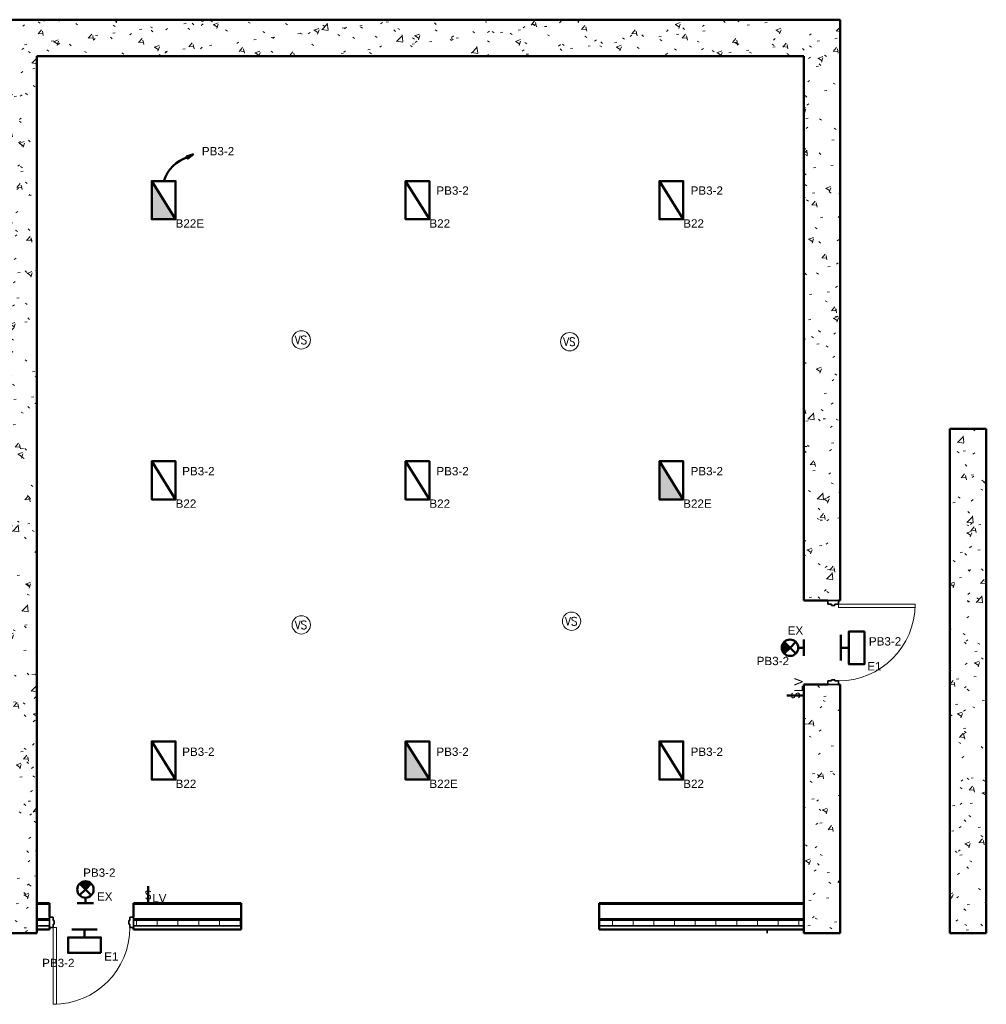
# Model space of a CAD drawing. Header units: inches. Extents: x 8478 to 36837, y 632 to 6786.
# Tile 5 of 5: x 26247 to 26776, y 1093 to 1632. Entities that reach past the tile are written whole.
import ezdxf
from ezdxf.enums import TextEntityAlignment as Align

# ---------------------------------------------------------------- set-up
doc = ezdxf.new("R2010")
doc.units = ezdxf.units.IN
doc.header["$MEASUREMENT"] = 0
doc.linetypes.add('Dash', pattern=[0.25, 0.125, -0.125])
for name, color, linetype, lineweight in [('E-GND-SYMB', 7, 'Dash', 40), ('E-LIGHT-CTRL', 7, 'Continuous', 20), ('E-LIGHT-SYMB', 7, 'Continuous', 30), ('E-LITE-CLNG', 7, 'Continuous', 50), ('E-LITE-CNMB', 7, 'Continuous', 35), ('E-LITE-IDEN', 7, 'Continuous', 35), ('E-LITE-SWCH', 7, 'Continuous', 50), ('E-POWR-CIRC', 7, 'Continuous', 50), ('E-POWR-CNMB', 7, 'Continuous', 35), ('G-PLAN-OTLN', 7, 'Continuous', 35)]:
    doc.layers.add(name, color=color, linetype=linetype, lineweight=lineweight)
doc.styles.add('Arial', font='arial.ttf', dxfattribs={"height": 0.125})
doc.styles.add('NOTES_0.12in', font='romans.shx', dxfattribs={"width": 0.9, "height": 0.12})
doc.styles.get("Standard").update_dxf_attribs({"font": 'arial.ttf'})
pattern_1 = [(50, (0, 0), (27.5427, -2.40992), [2.88, -31.68]), (355, (0, 0), (-5.32784, 28.88427), [2.304, -25.344]), (100.451, (2.295, -0.2), (22.21532, 26.47393), [2.448, -26.924]), (46.184, (0, 7.68), (40.98187, -6.35642), [4.32, -47.52]), (96.636, (3.415, 7.15), (35.89075, 37.4062), [3.671, -40.386]), (351.184, (0, 7.68), (35.89097, 37.4062), [3.456, -38.016]), (21, (3.84, 5.76), (22.92104, -15.46073), [2.88, -31.68]), (326, (3.84, 5.76), (9.34353, 27.84574), [2.304, -25.344]), (71.451, (5.75, 4.472), (32.26477, 12.38442), [2.448, -26.924]), (37.5, (0, 0), (0.466855, 12.782707), [1.267, -23.77, 1.267, -24.461, -25.44]), (37.5, (0, 0), (0.466855, 12.782707), [-50.765, 1.267, -24.173]), (7.5, (0, 0), (10.10159, 15.14509), [1.267, -13.402, 1.267, -23.194, -9.696]), (7.5, (0, 0), (10.10159, 15.14509), [-39.13, 1.267, -8.429]), (327.5, (-8.563, 0), (20.49916, -0.86578), [1.267, -8.333, 1.267, -28.685, -39.744]), (327.5, (-8.563, 0), (20.49916, -0.86578), [-39.552, 1.267, -38.477]), (317.5, (-12.403, 0), (22.39478, 3.84429), [1.267, -11.213, 1.267, -18.624, -28.224]), (317.5, (-12.403, 0), (22.39478, 3.84429), [-32.371, 1.267, -26.957])]

# ---------------------------------------------------------------- blocks, each defined once
blk = doc.blocks.new('100% ANG M&I Facility_Floor Plan_7-31_elec_copy')
at = {"layer": 'G-PLAN-OTLN', "lineweight": 9}
h = blk.add_hatch(dxfattribs=at)
h.set_pattern_fill('FP_1', color=256, style=0, pattern_type=2)
h.set_pattern_definition(pattern_1)
h.paths.add_polyline_path([(-2511.59, 2267.21), (-2491.59, 2267.21), (-2491.59, 2767.21), (-2511.59, 2767.21), (-2511.59, 2269.84)])
h = blk.add_hatch(dxfattribs=at)
h.set_pattern_fill('FP_1', color=256, style=0, pattern_type=2)
h.set_pattern_definition(pattern_1)
h.paths.add_polyline_path([(-2071.59, 2747.21), (-2051.59, 2747.21), (-2051.59, 2767.21), (-2491.59, 2767.21), (-2491.59, 2747.21)])
h = blk.add_hatch(dxfattribs=at)
h.set_pattern_fill('FP_1', color=256, style=0, pattern_type=2)
h.set_pattern_definition(pattern_1)
h.paths.add_polyline_path([(-2058.34, 2267.21), (-2051.59, 2267.21), (-2051.59, 2403.21), (-2071.59, 2403.21), (-2071.59, 2267.21)])
h.paths.add_polyline_path([(-2052.59, 2449.21), (-2051.59, 2449.21), (-2051.59, 2747.21), (-2071.59, 2747.21), (-2071.59, 2449.21), (-2054.53, 2449.21)])
h = blk.add_hatch(dxfattribs=at)
h.set_pattern_fill('FP_1', color=256, style=0, pattern_type=2)
h.set_pattern_definition(pattern_1)
h.paths.add_polyline_path([(-1971.59, 2267.21), (-1971.59, 2543.21), (-1991.59, 2543.21), (-1991.59, 2267.21)])
h = blk.add_hatch(dxfattribs=at)
h.set_pattern_fill('FP_3', color=256, style=0, pattern_type=2)
h.set_pattern_definition([(0, (0, 0), (0, 11.331), []), (90, (0, 0), (-11.331, 7e-16), [])])
h.paths.add_polyline_path([(-2428.39, 2271.21), (-2379.59, 2271.21), (-2379.59, 2274.21), (-2438.59, 2274.21), (-2438.59, 2271.21)])
h.paths.add_polyline_path([(-2491.59, 2271.21), (-2484.59, 2271.21), (-2484.59, 2274.21), (-2491.59, 2274.21)])
h.paths.add_polyline_path([(-2071.59, 2271.21), (-2071.59, 2274.21), (-2183.59, 2274.21), (-2183.59, 2271.21)])
at = {"layer": 'G-PLAN-OTLN', "lineweight": 50}
for p, q in [((-2051.59, 2767.21), (-2511.59, 2767.21)), ((-2051.59, 2449.21), (-2051.59, 2767.21)), ((-2491.59, 2267.21), (-2491.59, 2747.21)), ((-2491.59, 2747.21), (-2071.59, 2747.21)), ((-2071.59, 2747.21), (-2071.59, 2449.21)), ((-1971.59, 2543.21), (-1991.59, 2543.21)), ((-1991.59, 2543.21), (-1991.59, 2267.21)), ((-1971.59, 2267.21), (-1971.59, 2543.21)), ((-2071.59, 2449.21), (-2058.34, 2449.21)), ((-2052.59, 2449.21), (-2051.59, 2449.21)), ((-2058.34, 2403.21), (-2071.59, 2403.21)), ((-2071.59, 2403.21), (-2071.59, 2267.21)), ((-2051.59, 2403.21), (-2052.59, 2403.21)), ((-2051.59, 2267.21), (-2051.59, 2403.21)), ((-2484.59, 2283.59), (-2491.59, 2283.59)), ((-2484.59, 2275.96), (-2484.59, 2283.59)), ((-2379.59, 2283.59), (-2438.59, 2283.59)), ((-2438.59, 2283.59), (-2438.59, 2275.96)), ((-2379.59, 2269.21), (-2379.59, 2283.59)), ((-2071.59, 2283.59), (-2183.59, 2283.59)), ((-2183.59, 2283.59), (-2183.59, 2269.21)), ((-2491.59, 2269.21), (-2484.59, 2269.21)), ((-2484.59, 2269.21), (-2484.59, 2270.21)), ((-2438.59, 2270.21), (-2438.59, 2269.21)), ((-2438.59, 2269.21), (-2379.59, 2269.21)), ((-2183.59, 2269.21), (-2071.59, 2269.21)), ((-2511.59, 2267.21), (-2491.59, 2267.21)), ((-2071.59, 2267.21), (-2051.59, 2267.21)), ((-1991.59, 2267.21), (-1971.59, 2267.21))]:
    blk.add_line(p, q, dxfattribs=at)
at = {"layer": 'G-PLAN-OTLN'}
for p, q in [((-2058.34, 2449.21), (-2052.59, 2449.21)), ((-2058.34, 2447.21), (-2058.34, 2449.21)), ((-2056.41, 2447.21), (-2058.34, 2447.21)), ((-2056.41, 2446.59), (-2056.41, 2447.21)), ((-2054.53, 2447.21), (-2054.53, 2446.59)), ((-2052.59, 2447.21), (-2054.53, 2447.21)), ((-2052.59, 2449.21), (-2052.59, 2447.21)), ((-2054.53, 2446.59), (-2056.41, 2446.59)), ((-2058.34, 2405.21), (-2056.41, 2405.21)), ((-2058.34, 2403.21), (-2058.34, 2405.21)), ((-2056.41, 2405.84), (-2054.53, 2405.84)), ((-2056.41, 2405.21), (-2056.41, 2405.84)), ((-2054.53, 2405.84), (-2054.53, 2405.21)), ((-2054.53, 2405.21), (-2052.59, 2405.21)), ((-2052.59, 2405.21), (-2052.59, 2403.21)), ((-2052.59, 2403.21), (-2058.34, 2403.21)), ((-2491.59, 2282.96), (-2484.59, 2282.96)), ((-2438.59, 2282.96), (-2379.59, 2282.96)), ((-2183.59, 2282.96), (-2071.59, 2282.96)), ((-2491.59, 2274.96), (-2484.59, 2274.96)), ((-2482.59, 2275.96), (-2484.59, 2275.96)), ((-2484.59, 2275.96), (-2484.59, 2270.21)), ((-2482.59, 2274.03), (-2482.59, 2275.96)), ((-2438.59, 2275.96), (-2440.59, 2275.96)), ((-2440.59, 2275.96), (-2440.59, 2274.03)), ((-2438.59, 2270.21), (-2438.59, 2275.96)), ((-2438.59, 2274.96), (-2379.59, 2274.96)), ((-2183.59, 2274.96), (-2071.59, 2274.96)), ((-2491.59, 2274.21), (-2484.59, 2274.21)), ((-2491.59, 2271.21), (-2484.59, 2271.21)), ((-2484.59, 2270.21), (-2482.59, 2270.21)), ((-2481.97, 2274.03), (-2482.59, 2274.03)), ((-2482.59, 2270.21), (-2482.59, 2272.15)), ((-2482.59, 2272.15), (-2481.97, 2272.15)), ((-2481.97, 2272.15), (-2481.97, 2274.03)), ((-2440.59, 2274.03), (-2441.22, 2274.03)), ((-2441.22, 2274.03), (-2441.22, 2272.15)), ((-2441.22, 2272.15), (-2440.59, 2272.15)), ((-2440.59, 2272.15), (-2440.59, 2270.21)), ((-2440.59, 2270.21), (-2438.59, 2270.21)), ((-2438.59, 2274.21), (-2379.59, 2274.21)), ((-2438.59, 2271.21), (-2379.59, 2271.21)), ((-2183.59, 2274.21), (-2071.59, 2274.21)), ((-2183.59, 2271.21), (-2071.59, 2271.21)), ((-2091.59, 2267.21), (-2091.59, 2269.21))]:
    blk.add_line(p, q, dxfattribs=at)
at = {"layer": 'G-PLAN-OTLN', "lineweight": 20}
for p, q in [((-2052.59, 2447.21), (-2010.59, 2447.21)), ((-2052.59, 2445.46), (-2052.59, 2447.21)), ((-2010.59, 2447.21), (-2010.59, 2445.46)), ((-2010.59, 2445.46), (-2052.59, 2445.46)), ((-2480.84, 2270.21), (-2482.59, 2270.21)), ((-2482.59, 2270.21), (-2482.59, 2228.21)), ((-2480.84, 2228.21), (-2480.84, 2270.21)), ((-2482.59, 2228.21), (-2480.84, 2228.21))]:
    blk.add_line(p, q, dxfattribs=at)
at = {"layer": 'G-PLAN-OTLN', "lineweight": 9}
for centre in [(-2052.59, 2447.21), (-2482.59, 2270.21)]:
    blk.add_arc(centre, 42, 270, 0, dxfattribs=at)

msp = doc.modelspace()

# ---------------------------------------------------------------- hatches: boundary and pattern name
at = {"layer": 'E-LITE-CLNG'}
h = msp.add_hatch(color=256, dxfattribs=at)
h.dxf.hatch_style = 1
h.paths.add_polyline_path([(26318.88, 1543.74), (26318.88, 1522.77), (26331.94, 1522.77)])
h.paths.add_polyline_path([(26596.86, 1390.37), (26596.86, 1369.4), (26609.92, 1369.4)])
h.paths.add_polyline_path([(26457.87, 1237), (26457.87, 1216.03), (26470.93, 1216.03)])
h = msp.add_hatch(color=256, dxfattribs=at)
h.dxf.hatch_style = 1
h.paths.add_polyline_path([(26665.22, 1291.39, 0.414214), (26665.22, 1285.04), (26668.4, 1288.21)])
h = msp.add_hatch(color=256, dxfattribs=at)
h.dxf.hatch_style = 1
h.paths.add_polyline_path([(26285.75, 1159.09, 0.414214), (26279.4, 1159.09), (26282.58, 1155.91)])
at = {"layer": 'E-POWR-CIRC', "transparency": 33554687}
h = msp.add_hatch(color=256, dxfattribs=at)
h.dxf.hatch_style = 1
h.paths.add_polyline_path([(26341.67, 1558.42), (26337.85, 1557.13), (26338.63, 1556.77), (26338.51, 1555.93)])

# ---------------------------------------------------------------- linework, layer by layer
at = {"layer": 'E-LIGHT-CTRL'}
for centre in [(26400.76, 1456.76, 120), (26547.76, 1455.76, 120), (26400.76, 1300.76, 120), (26548.76, 1302.76, 120)]:
    msp.add_circle(centre, 5, dxfattribs=at)
at = {"layer": 'E-LITE-CLNG'}
for p, q in [((26696.23, 1295.22), (26696.23, 1281.2)), ((26668.4, 1288.21), (26665.22, 1291.39)), ((26668.4, 1288.21), (26665.22, 1285.04)), ((26668.4, 1288.21), (26671.58, 1291.39)), ((26668.4, 1288.21), (26671.58, 1285.04)), ((26672.89, 1288.21), (26675.89, 1288.21)), ((26675.89, 1283.72), (26675.89, 1292.71)), ((26700.61, 1288.21), (26696.23, 1288.21)), ((26282.58, 1155.91), (26279.4, 1159.09)), ((26282.58, 1155.91), (26285.75, 1159.09)), ((26282.58, 1155.91), (26279.4, 1152.73)), ((26282.58, 1155.91), (26285.75, 1152.73)), ((26278.08, 1148.42), (26287.07, 1148.42)), ((26282.58, 1151.42), (26282.58, 1148.42)), ((26289.08, 1134.04), (26275.06, 1134.04)), ((26282.07, 1129.67), (26282.07, 1134.04))]:
    msp.add_line(p, q, dxfattribs=at)
for points in [[(26709.12, 1297.2), (26709.12, 1279.23), (26700.61, 1279.23), (26700.61, 1297.2)], [(26291.06, 1121.16), (26273.08, 1121.16), (26273.08, 1129.67), (26291.06, 1129.67)]]:
    msp.add_lwpolyline(points, close=True, dxfattribs=at)
for points in [[(26318.88, 1522.77, 275.59), (26318.88, 1543.74, 275.59), (26331.94, 1543.74, 275.59), (26331.94, 1522.77, 275.59)], [(26331.94, 1522.77, 275.59), (26331.94, 1543.74, 275.59), (26318.88, 1543.74, 275.59), (26318.88, 1522.77, 275.59)], [(26318.88, 1543.74, 275.59), (26318.88, 1522.77, 275.59), (26318.88, 1522.77, 275.59), (26318.88, 1543.74, 275.59)], [(26331.94, 1543.74, 275.59), (26318.88, 1543.74, 275.59), (26318.88, 1543.74, 275.59), (26331.94, 1543.74, 275.59)], [(26331.94, 1522.77, 275.59), (26331.94, 1543.74, 275.59), (26331.94, 1543.74, 275.59), (26331.94, 1522.77, 275.59)], [(26457.87, 1522.77, 275.59), (26457.87, 1543.74, 275.59), (26470.93, 1543.74, 275.59), (26470.93, 1522.77, 275.59)], [(26470.93, 1522.77, 275.59), (26470.93, 1543.74, 275.59), (26457.87, 1543.74, 275.59), (26457.87, 1522.77, 275.59)], [(26457.87, 1543.74, 275.59), (26457.87, 1522.77, 275.59), (26457.87, 1522.77, 275.59), (26457.87, 1543.74, 275.59)], [(26470.93, 1543.74, 275.59), (26457.87, 1543.74, 275.59), (26457.87, 1543.74, 275.59), (26470.93, 1543.74, 275.59)], [(26470.93, 1522.77, 275.59), (26470.93, 1543.74, 275.59), (26470.93, 1543.74, 275.59), (26470.93, 1522.77, 275.59)], [(26596.86, 1522.77, 275.59), (26596.86, 1543.74, 275.59), (26609.92, 1543.74, 275.59), (26609.92, 1522.77, 275.59)], [(26609.92, 1522.77, 275.59), (26609.92, 1543.74, 275.59), (26596.86, 1543.74, 275.59), (26596.86, 1522.77, 275.59)], [(26596.86, 1543.74, 275.59), (26596.86, 1522.77, 275.59), (26596.86, 1522.77, 275.59), (26596.86, 1543.74, 275.59)], [(26609.92, 1543.74, 275.59), (26596.86, 1543.74, 275.59), (26596.86, 1543.74, 275.59), (26609.92, 1543.74, 275.59)], [(26609.92, 1522.77, 275.59), (26609.92, 1543.74, 275.59), (26609.92, 1543.74, 275.59), (26609.92, 1522.77, 275.59)], [(26318.88, 1522.77, 275.59), (26331.94, 1522.77, 275.59), (26331.94, 1522.77, 275.59), (26318.88, 1522.77, 275.59)], [(26457.87, 1522.77, 275.59), (26470.93, 1522.77, 275.59), (26470.93, 1522.77, 275.59), (26457.87, 1522.77, 275.59)], [(26596.86, 1522.77, 275.59), (26609.92, 1522.77, 275.59), (26609.92, 1522.77, 275.59), (26596.86, 1522.77, 275.59)], [(26318.88, 1369.4, 275.59), (26318.88, 1390.37, 275.59), (26331.94, 1390.37, 275.59), (26331.94, 1369.4, 275.59)], [(26331.94, 1369.4, 275.59), (26331.94, 1390.37, 275.59), (26318.88, 1390.37, 275.59), (26318.88, 1369.4, 275.59)], [(26318.88, 1390.37, 275.59), (26318.88, 1369.4, 275.59), (26318.88, 1369.4, 275.59), (26318.88, 1390.37, 275.59)], [(26331.94, 1390.37, 275.59), (26318.88, 1390.37, 275.59), (26318.88, 1390.37, 275.59), (26331.94, 1390.37, 275.59)], [(26331.94, 1369.4, 275.59), (26331.94, 1390.37, 275.59), (26331.94, 1390.37, 275.59), (26331.94, 1369.4, 275.59)], [(26457.87, 1369.4, 275.59), (26457.87, 1390.37, 275.59), (26470.93, 1390.37, 275.59), (26470.93, 1369.4, 275.59)], [(26470.93, 1369.4, 275.59), (26470.93, 1390.37, 275.59), (26457.87, 1390.37, 275.59), (26457.87, 1369.4, 275.59)], [(26457.87, 1390.37, 275.59), (26457.87, 1369.4, 275.59), (26457.87, 1369.4, 275.59), (26457.87, 1390.37, 275.59)], [(26470.93, 1390.37, 275.59), (26457.87, 1390.37, 275.59), (26457.87, 1390.37, 275.59), (26470.93, 1390.37, 275.59)], [(26470.93, 1369.4, 275.59), (26470.93, 1390.37, 275.59), (26470.93, 1390.37, 275.59), (26470.93, 1369.4, 275.59)], [(26596.86, 1369.4, 275.59), (26596.86, 1390.37, 275.59), (26609.92, 1390.37, 275.59), (26609.92, 1369.4, 275.59)], [(26609.92, 1369.4, 275.59), (26609.92, 1390.37, 275.59), (26596.86, 1390.37, 275.59), (26596.86, 1369.4, 275.59)], [(26596.86, 1390.37, 275.59), (26596.86, 1369.4, 275.59), (26596.86, 1369.4, 275.59), (26596.86, 1390.37, 275.59)], [(26609.92, 1390.37, 275.59), (26596.86, 1390.37, 275.59), (26596.86, 1390.37, 275.59), (26609.92, 1390.37, 275.59)], [(26609.92, 1369.4, 275.59), (26609.92, 1390.37, 275.59), (26609.92, 1390.37, 275.59), (26609.92, 1369.4, 275.59)], [(26318.88, 1369.4, 275.59), (26331.94, 1369.4, 275.59), (26331.94, 1369.4, 275.59), (26318.88, 1369.4, 275.59)], [(26457.87, 1369.4, 275.59), (26470.93, 1369.4, 275.59), (26470.93, 1369.4, 275.59), (26457.87, 1369.4, 275.59)], [(26596.86, 1369.4, 275.59), (26609.92, 1369.4, 275.59), (26609.92, 1369.4, 275.59), (26596.86, 1369.4, 275.59)], [(26318.88, 1216.03, 275.59), (26318.88, 1237, 275.59), (26331.94, 1237, 275.59), (26331.94, 1216.03, 275.59)], [(26331.94, 1216.03, 275.59), (26331.94, 1237, 275.59), (26318.88, 1237, 275.59), (26318.88, 1216.03, 275.59)], [(26318.88, 1237, 275.59), (26318.88, 1216.03, 275.59), (26318.88, 1216.03, 275.59), (26318.88, 1237, 275.59)], [(26331.94, 1237, 275.59), (26318.88, 1237, 275.59), (26318.88, 1237, 275.59), (26331.94, 1237, 275.59)], [(26331.94, 1216.03, 275.59), (26331.94, 1237, 275.59), (26331.94, 1237, 275.59), (26331.94, 1216.03, 275.59)], [(26457.87, 1216.03, 275.59), (26457.87, 1237, 275.59), (26470.93, 1237, 275.59), (26470.93, 1216.03, 275.59)], [(26470.93, 1216.03, 275.59), (26470.93, 1237, 275.59), (26457.87, 1237, 275.59), (26457.87, 1216.03, 275.59)], [(26457.87, 1237, 275.59), (26457.87, 1216.03, 275.59), (26457.87, 1216.03, 275.59), (26457.87, 1237, 275.59)], [(26470.93, 1237, 275.59), (26457.87, 1237, 275.59), (26457.87, 1237, 275.59), (26470.93, 1237, 275.59)], [(26470.93, 1216.03, 275.59), (26470.93, 1237, 275.59), (26470.93, 1237, 275.59), (26470.93, 1216.03, 275.59)], [(26596.86, 1216.03, 275.59), (26596.86, 1237, 275.59), (26609.92, 1237, 275.59), (26609.92, 1216.03, 275.59)], [(26609.92, 1216.03, 275.59), (26609.92, 1237, 275.59), (26596.86, 1237, 275.59), (26596.86, 1216.03, 275.59)], [(26596.86, 1237, 275.59), (26596.86, 1216.03, 275.59), (26596.86, 1216.03, 275.59), (26596.86, 1237, 275.59)], [(26609.92, 1237, 275.59), (26596.86, 1237, 275.59), (26596.86, 1237, 275.59), (26609.92, 1237, 275.59)], [(26609.92, 1216.03, 275.59), (26609.92, 1237, 275.59), (26609.92, 1237, 275.59), (26609.92, 1216.03, 275.59)], [(26318.88, 1216.03, 275.59), (26331.94, 1216.03, 275.59), (26331.94, 1216.03, 275.59), (26318.88, 1216.03, 275.59)], [(26457.87, 1216.03, 275.59), (26470.93, 1216.03, 275.59), (26470.93, 1216.03, 275.59), (26457.87, 1216.03, 275.59)], [(26596.86, 1216.03, 275.59), (26609.92, 1216.03, 275.59), (26609.92, 1216.03, 275.59), (26596.86, 1216.03, 275.59)]]:
    msp.add_polyline3d(points, close=True, dxfattribs=at)
for points in [[(26318.88, 1543.74, 275.59), (26331.94, 1522.77, 275.59)], [(26457.87, 1543.74, 275.59), (26470.93, 1522.77, 275.59)], [(26596.86, 1543.74, 275.59), (26609.92, 1522.77, 275.59)], [(26318.88, 1390.37, 275.59), (26331.94, 1369.4, 275.59)], [(26457.87, 1390.37, 275.59), (26470.93, 1369.4, 275.59)], [(26596.86, 1390.37, 275.59), (26609.92, 1369.4, 275.59)], [(26318.88, 1237, 275.59), (26331.94, 1216.03, 275.59)], [(26457.87, 1237, 275.59), (26470.93, 1216.03, 275.59)], [(26596.86, 1237, 275.59), (26609.92, 1216.03, 275.59)]]:
    msp.add_polyline3d(points, dxfattribs=at)
for centre in [(26668.4, 1288.21), (26282.58, 1155.91)]:
    msp.add_circle(centre, 4.49, dxfattribs=at)
at = {"layer": 'E-LITE-SWCH'}
for p, q in [((26675.89, 1262.05), (26666.67, 1262.05)), ((26316.88, 1148.42), (26316.88, 1157.65))]:
    msp.add_line(p, q, dxfattribs=at)
at = {"layer": 'E-POWR-CIRC', "elevation": 275.59}
msp.add_lwpolyline([(26341.67, 1558.42), (26337.85, 1557.13), (26338.63, 1556.77), (26338.63, 1556.77), (26338.51, 1555.93)], close=True, dxfattribs=at)
at = {"layer": 'E-POWR-CIRC'}
msp.add_arc((26344.68, 1537.46, 275.59), 20.24, 107.4109, 161.9159, dxfattribs=at)

# ---------------------------------------------------------------- block references
at = {"layer": 'E-GND-SYMB'}
msp.add_blockref('100% ANG M&I Facility_Floor Plan_7-31_elec_copy', (28747.48, -1135.17), dxfattribs=at)

# ---------------------------------------------------------------- texts
at = {"layer": 'E-LIGHT-CTRL', "style": 'NOTES_0.12in', "width": 0.9}
for p in [(26400.58, 1456.75, 120), (26547.58, 1455.75, 120), (26548.58, 1302.75, 120), (26400.58, 1300.75, 120)]:
    msp.add_text('VS', height=4.562, dxfattribs=at).set_placement(p, align=Align.MIDDLE)
at = {"layer": 'E-LIGHT-SYMB'}
for s, p in [('B22E', (26331.94, 1522.77, 275.59)), ('B22', (26470.93, 1522.77, 275.59)), ('B22', (26609.92, 1522.77, 275.59)), ('B22', (26331.94, 1369.4, 275.59)), ('B22', (26470.93, 1369.4, 275.59)), ('B22E', (26609.92, 1369.4, 275.59)), ('EX', (26667.12, 1299.98, 275.59)), ('E1', (26710.68, 1280.38, 275.59)), ('B22', (26331.94, 1216.03, 275.59)), ('B22E', (26470.93, 1216.03, 275.59)), ('B22', (26609.92, 1216.03, 275.59)), ('EX', (26288.88, 1154.36, 275.59)), ('E1', (26292.83, 1121.47, 275.59))]:
    msp.add_text(s, height=4.562, dxfattribs=at).set_placement(p, align=Align.TOP_LEFT)
at = {"layer": 'E-LITE-CNMB', "char_height": 4.562, "attachment_point": 1, "style": 'Arial'}
for width, insert in [(3.585, (26474.76, 1540.79)), (3.585, (26613.96, 1540.79)), (3.585, (26335.56, 1387.19)), (3.585, (26474.76, 1387.19)), (3.585, (26613.96, 1387.19)), (3.585, (26711.58, 1294.02, -275.59)), (3.585, (26650.15, 1283.27, -275.59)), (4.5625, (26335.56, 1233.59)), (3.585, (26474.76, 1233.59)), (3.585, (26613.96, 1233.59)), (3.585, (26281.31, 1167.41, -275.59)), (3.585, (26258.86, 1117.98, -275.59))]:
    msp.add_mtext_dynamic_manual_height_columns('PB3-2', width=width, gutter_width=0.625, heights=[0], dxfattribs=dict(at, insert=insert))
at = {"layer": 'E-LITE-IDEN', "insert": (26670.69, 1265.23), "char_height": 4.562, "width": 5.2803, "attachment_point": 1, "rotation": 90, "style": 'Arial'}
msp.add_mtext('\\pxqc;LV', dxfattribs=at)
at = {"layer": 'E-LITE-IDEN', "insert": (26320.4, 1153.42), "char_height": 4.562, "width": 5.2803, "attachment_point": 1, "style": 'Arial'}
msp.add_mtext('\\pxqc;LV', dxfattribs=at)
at = {"layer": 'E-LITE-SWCH', "style": 'NOTES_0.12in', "width": 0.9}
msp.add_text('S', height=4.56, rotation=90, dxfattribs=at).set_placement((26671.42, 1262.08), align=Align.MIDDLE)
msp.add_text('S', height=4.56, dxfattribs=at).set_placement((26316.92, 1152.9), align=Align.MIDDLE)
at = {"layer": 'E-POWR-CNMB', "insert": (26346.32, 1562.34, 275.59), "char_height": 4.562, "attachment_point": 1, "style": 'Arial'}
msp.add_mtext_dynamic_manual_height_columns('PB3-2', width=3.585, gutter_width=0.625, heights=[0], dxfattribs=at)

doc.saveas('drawing.dxf')
